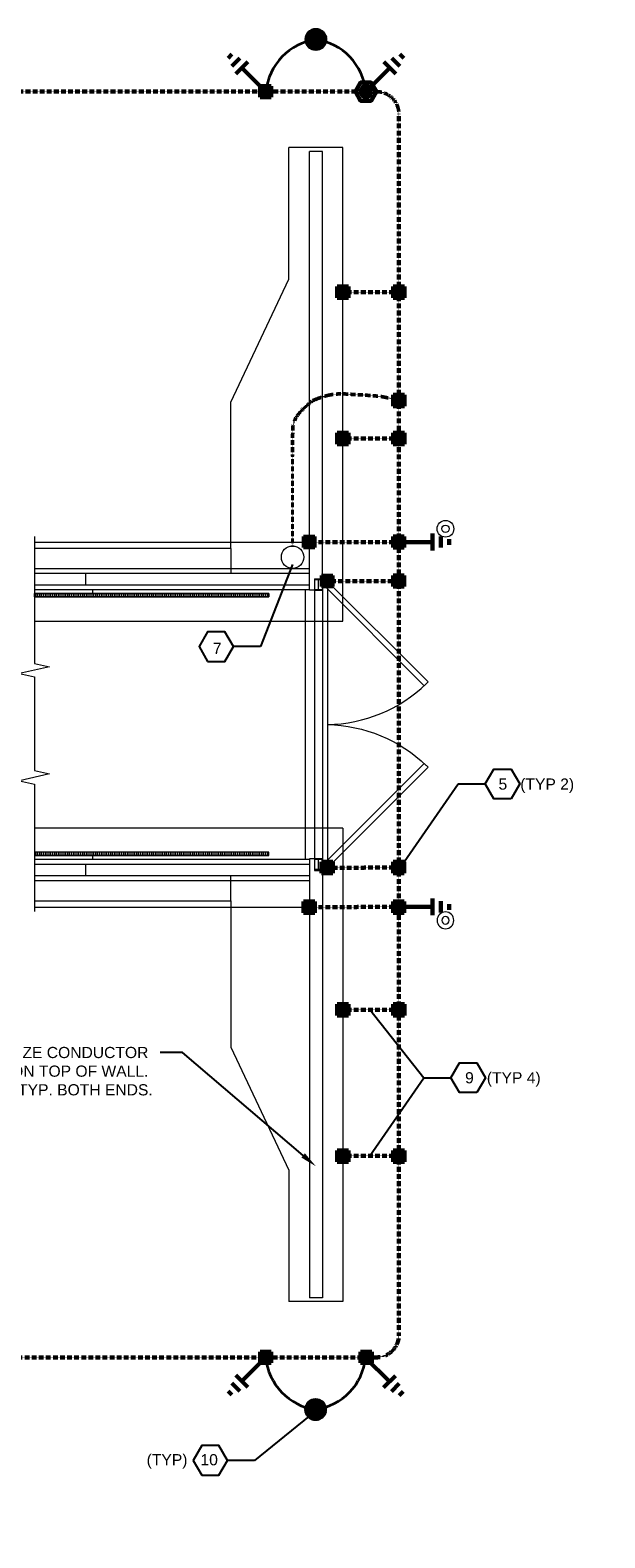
# Model space of a CAD drawing. Header units: inches. Extents: x 0 to 21849, y 0 to 20143.
# Tile 5 of 15: x 2660 to 3276, y 1108 to 2726. Entities that reach past the tile are written whole.
import ezdxf
from ezdxf import colors
from ezdxf.entities.mleader import LeaderData, LeaderLine
from ezdxf.math import Vec2, Vec3

# ---------------------------------------------------------------- set-up
doc = ezdxf.new("R2010")
doc.units = ezdxf.units.IN
doc.header["$MEASUREMENT"] = 0
doc.linetypes.add('DASHED2', pattern=[0.375, 0.25, -0.125])
for name, color, linetype, lineweight in [('E-ANNO-TEXT', 7, 'Continuous', 25), ('E-GES-COND', 92, 'DASHED2', 50), ('E-GND-LPS', 3, 'Continuous', 35), ('E-GRND-CIRC', 95, 'DASHED2', 60), ('E-STD-TEXT', 7, 'Continuous', 25), ('G-VENT-SYMB', 253, 'Continuous', 9), ('S-101 Foundation Plan [E-101-A Reference]$0$E-REFERENCE', 253, 'Continuous', 9)]:
    doc.layers.add(name, color=color, linetype=linetype, lineweight=lineweight)
doc.layers.add('G-PLAN-OTLN', color=6, linetype='Continuous', lineweight=35, true_color=0xff00ff)
doc.styles.get("Standard").update_dxf_attribs({"font": 'arial.ttf'})
doc.dimstyles.new('Annotative', dxfattribs={"dimscale": 0, "dimtxt": 0.18, "dimasz": 0.18, "dimexe": 0.18, "dimexo": 0.0625, "dimgap": 0.09, "dimtad": 0, "dimtih": 1, "dimtoh": 1, "dimdec": 4, "dimzin": 0, "dimdsep": 46, "dimtxsty": 'Standard', "dimcen": 0.09, "dimadec": 0, "dimazin": 0, "dimtfac": 1, "dimtdec": 4, "dimtofl": 0, "dimtmove": 0, "dimatfit": 3, "dimfxl": 1, "dimtolj": 1, "dimtzin": 0, "dimarcsym": 0})

# ---------------------------------------------------------------- blocks, each defined once
blk = doc.blocks.new('S-101 Foundation Plan [E-101-A Reference]')
at = {"layer": 'S-101 Foundation Plan [E-101-A Reference]$0$E-REFERENCE', "color": 9}
for p, q in [((740.2, 1166.1), (682.2, 1166.1)), ((682.2, 1025.1), (682.2, 1166.1)), ((740.2, 658.1), (740.2, 1166.1)), ((704.2, 691.2), (704.2, 1162.1)), ((718.2, 1162.1), (704.2, 1162.1)), ((718.2, 703.6), (718.2, 1162.1)), ((620.2, 893.1), (682.2, 1025.1)), ((620.2, 736.1), (620.2, 893.1)), ((409.5, 748.9), (409.5, 633.3)), ((409.5, 743), (704.2, 743)), ((620.2, 736.1), (409.5, 736.1)), ((620.2, 736.1), (620.2, 709.1)), ((409.5, 714.6), (704.2, 714.6)), ((704.2, 709.1), (409.5, 709.1)), ((409.5, 697.1), (704.2, 697.1)), ((464.7, 697.1), (464.7, 709.1)), ((701.2, 709.1), (590.5, 709.1)), ((709.7, 703.6), (709.7, 390.6)), ((709.7, 703.6), (723.7, 703.6)), ((717.9, 703.1), (709.9, 703.1)), ((709.9, 703.1), (709.9, 702.6)), ((709.9, 702.6), (713.5, 702.6)), ((713.5, 702.6), (713.5, 702.6)), ((713.8, 702.3), (713.8, 702.3)), ((713.8, 702.3), (713.8, 692)), ((714.1, 692), (714.1, 702.3)), ((714.1, 702.3), (714.1, 702.3)), ((714.4, 702.6), (714.4, 702.6)), ((714.4, 702.6), (717.9, 702.6)), ((716.7, 699.4), (720.9, 703.6)), ((827.3, 588.7), (716.7, 699.4)), ((717.9, 702.6), (717.9, 703.1)), ((718.2, 703.6), (718.2, 390.6)), ((720.9, 703.6), (831.6, 593)), ((723.7, 703.6), (723.7, 390.6)), ((704.2, 691.6), (409.5, 691.6)), ((660.7, 687.6), (409.5, 687.6)), ((660.7, 684.1), (409.5, 684.1)), ((471.7, 691.6), (471.7, 687.6)), ((660.7, 687.6), (660.7, 684.1)), ((699.7, 691.6), (699.7, 402.6)), ((718.2, 691.2), (704.2, 691.2)), ((713.5, 691.7), (709.9, 691.7)), ((709.9, 691.7), (709.9, 691.2)), ((709.9, 691.2), (717.9, 691.2)), ((713.5, 691.7), (713.5, 691.7)), ((713.8, 692), (713.8, 692)), ((714.1, 692), (714.1, 692)), ((717.9, 691.7), (714.4, 691.7)), ((714.4, 691.7), (714.4, 691.7)), ((717.9, 691.2), (717.9, 691.7)), ((409.5, 658.1), (740.2, 658.1)), ((409.5, 633.3), (409.5, 612.8)), ((425.5, 609.2), (393.5, 601.9)), ((393.5, 601.9), (409.5, 598.3)), ((409.5, 612.8), (425.5, 609.2)), ((409.5, 598.3), (409.5, 525.5)), ((831.6, 593), (827.3, 588.7)), ((709.7, 544.1), (709.7, 524.1)), ((409.5, 525.5), (409.5, 518.3)), ((409.5, 518.3), (409.5, 497.8)), ((827.3, 505.5), (716.7, 394.9)), ((831.6, 501.3), (827.3, 505.5)), ((425.5, 494.2), (393.5, 486.9)), ((393.5, 486.9), (409.5, 483.3)), ((409.5, 497.8), (425.5, 494.2)), ((720.9, 390.6), (831.6, 501.3)), ((409.5, 483.3), (409.5, 346.6)), ((740.2, 436.1), (409.5, 436.1)), ((740.2, 436.1), (740.2, -71.9)), ((660.7, 410.1), (409.5, 410.1)), ((660.7, 406.6), (409.5, 406.6)), ((471.7, 406.6), (471.7, 402.6)), ((660.7, 406.6), (660.7, 410.1)), ((409.5, 402.6), (704.2, 402.6)), ((704.2, 397.1), (409.5, 397.1)), ((464.7, 385.1), (464.7, 397.1)), ((704.2, 403.1), (704.2, -67.9)), ((718.2, 403.1), (704.2, 403.1)), ((709.7, 390.6), (723.7, 390.6)), ((717.9, 403.1), (709.9, 403.1)), ((709.9, 403.1), (709.9, 402.6)), ((709.9, 402.6), (713.5, 402.6)), ((713.5, 391.7), (709.9, 391.7)), ((709.9, 391.7), (709.9, 391.1)), ((709.9, 391.1), (717.9, 391.1)), ((713.5, 402.6), (713.5, 402.6)), ((713.5, 391.7), (713.5, 391.7)), ((713.8, 402.3), (713.8, 402.3)), ((713.8, 402.3), (713.8, 392)), ((713.8, 392), (713.8, 392)), ((714.1, 392), (714.1, 402.3)), ((714.1, 402.3), (714.1, 402.3)), ((714.1, 392), (714.1, 392)), ((714.4, 402.6), (714.4, 402.6)), ((714.4, 402.6), (717.9, 402.6)), ((717.9, 391.7), (714.4, 391.7)), ((714.4, 391.7), (714.4, 391.7)), ((716.7, 394.9), (720.9, 390.6)), ((717.9, 402.6), (717.9, 403.1)), ((717.9, 391.1), (717.9, 391.7)), ((718.2, 403.1), (718.2, -67.9)), ((409.5, 385.1), (704.2, 385.1)), ((704.2, 379.6), (409.5, 379.6)), ((620.2, 358.1), (620.2, 385.1)), ((409.5, 358.1), (620.2, 358.1)), ((620.2, 358.1), (620.2, 201.1)), ((409.5, 351.2), (704.2, 351.3)), ((620.2, 201.1), (682.2, 69.1)), ((682.2, 69.1), (682.2, -71.9)), ((740.2, -71.9), (682.2, -71.9)), ((718.2, -67.9), (704.2, -67.9))]:
    blk.add_line(p, q, dxfattribs=at)
at = {"layer": 'S-101 Foundation Plan [E-101-A Reference]$0$E-REFERENCE', "color": 9, "linetype": 'Continuous'}
for p, q in [((411.2, 684.1), (411.2, 687.6)), ((413.2, 684.1), (413.2, 687.6)), ((415.2, 684.1), (415.2, 687.6)), ((417.2, 684.1), (417.2, 687.6)), ((419.2, 684.1), (419.2, 687.6)), ((421.2, 684.1), (421.2, 687.6)), ((423.2, 684.1), (423.2, 687.6)), ((425.2, 684.1), (425.2, 687.6)), ((427.2, 684.1), (427.2, 687.6)), ((429.2, 684.1), (429.2, 687.6)), ((431.2, 684.1), (431.2, 687.6)), ((433.2, 684.1), (433.2, 687.6)), ((435.2, 684.1), (435.2, 687.6)), ((437.2, 684.1), (437.2, 687.6)), ((439.2, 684.1), (439.2, 687.6)), ((441.2, 684.1), (441.2, 687.6)), ((443.2, 684.1), (443.2, 687.6)), ((445.2, 684.1), (445.2, 687.6)), ((447.2, 684.1), (447.2, 687.6)), ((449.2, 684.1), (449.2, 687.6)), ((451.2, 684.1), (451.2, 687.6)), ((453.2, 684.1), (453.2, 687.6)), ((455.2, 684.1), (455.2, 687.6)), ((457.2, 684.1), (457.2, 687.6)), ((459.2, 684.1), (459.2, 687.6)), ((461.2, 684.1), (461.2, 687.6)), ((463.2, 684.1), (463.2, 687.6)), ((465.2, 684.1), (465.2, 687.6)), ((467.2, 684.1), (467.2, 687.6)), ((469.2, 684.1), (469.2, 687.6)), ((471.2, 684.1), (471.2, 687.6)), ((473.2, 684.1), (473.2, 687.6)), ((475.2, 684.1), (475.2, 687.6)), ((477.2, 684.1), (477.2, 687.6)), ((479.2, 684.1), (479.2, 687.6)), ((481.2, 684.1), (481.2, 687.6)), ((483.2, 684.1), (483.2, 687.6)), ((485.2, 684.1), (485.2, 687.6)), ((487.2, 684.1), (487.2, 687.6)), ((489.2, 684.1), (489.2, 687.6)), ((491.2, 684.1), (491.2, 687.6)), ((493.2, 684.1), (493.2, 687.6)), ((495.2, 684.1), (495.2, 687.6)), ((497.2, 684.1), (497.2, 687.6)), ((499.2, 684.1), (499.2, 687.6)), ((501.2, 684.1), (501.2, 687.6)), ((503.2, 684.1), (503.2, 687.6)), ((505.2, 684.1), (505.2, 687.6)), ((507.2, 684.1), (507.2, 687.6)), ((509.2, 684.1), (509.2, 687.6)), ((511.2, 684.1), (511.2, 687.6)), ((513.2, 684.1), (513.2, 687.6)), ((515.2, 684.1), (515.2, 687.6)), ((517.2, 684.1), (517.2, 687.6)), ((519.2, 684.1), (519.2, 687.6)), ((521.2, 684.1), (521.2, 687.6)), ((523.2, 684.1), (523.2, 687.6)), ((525.2, 684.1), (525.2, 687.6)), ((527.2, 684.1), (527.2, 687.6)), ((529.2, 684.1), (529.2, 687.6)), ((531.2, 684.1), (531.2, 687.6)), ((533.2, 684.1), (533.2, 687.6)), ((535.2, 684.1), (535.2, 687.6)), ((537.2, 684.1), (537.2, 687.6)), ((539.2, 684.1), (539.2, 687.6)), ((541.2, 684.1), (541.2, 687.6)), ((543.2, 684.1), (543.2, 687.6)), ((545.2, 684.1), (545.2, 687.6)), ((547.2, 684.1), (547.2, 687.6)), ((549.2, 684.1), (549.2, 687.6)), ((551.2, 684.1), (551.2, 687.6)), ((553.2, 684.1), (553.2, 687.6)), ((555.2, 684.1), (555.2, 687.6)), ((557.2, 684.1), (557.2, 687.6)), ((559.2, 684.1), (559.2, 687.6)), ((561.2, 684.1), (561.2, 687.6)), ((563.2, 684.1), (563.2, 687.6)), ((565.2, 684.1), (565.2, 687.6)), ((567.2, 684.1), (567.2, 687.6)), ((569.2, 684.1), (569.2, 687.6)), ((571.2, 684.1), (571.2, 687.6)), ((573.2, 684.1), (573.2, 687.6)), ((575.2, 684.1), (575.2, 687.6)), ((577.2, 684.1), (577.2, 687.6)), ((579.2, 684.1), (579.2, 687.6)), ((581.2, 684.1), (581.2, 687.6)), ((583.2, 684.1), (583.2, 687.6)), ((585.2, 684.1), (585.2, 687.6)), ((587.2, 684.1), (587.2, 687.6)), ((589.2, 684.1), (589.2, 687.6)), ((591.2, 684.1), (591.2, 687.6)), ((593.2, 684.1), (593.2, 687.6)), ((595.2, 684.1), (595.2, 687.6)), ((597.2, 684.1), (597.2, 687.6)), ((599.2, 684.1), (599.2, 687.6)), ((601.2, 684.1), (601.2, 687.6)), ((603.2, 684.1), (603.2, 687.6)), ((605.2, 684.1), (605.2, 687.6)), ((607.2, 684.1), (607.2, 687.6)), ((609.2, 684.1), (609.2, 687.6)), ((611.2, 684.1), (611.2, 687.6)), ((613.2, 684.1), (613.2, 687.6)), ((615.2, 684.1), (615.2, 687.6)), ((617.2, 684.1), (617.2, 687.6)), ((619.2, 684.1), (619.2, 687.6)), ((621.2, 684.1), (621.2, 687.6)), ((623.2, 684.1), (623.2, 687.6)), ((625.2, 684.1), (625.2, 687.6)), ((627.2, 684.1), (627.2, 687.6)), ((629.2, 684.1), (629.2, 687.6)), ((631.2, 684.1), (631.2, 687.6)), ((633.2, 684.1), (633.2, 687.6)), ((635.2, 684.1), (635.2, 687.6)), ((637.2, 684.1), (637.2, 687.6)), ((639.2, 684.1), (639.2, 687.6)), ((641.2, 684.1), (641.2, 687.6)), ((643.2, 684.1), (643.2, 687.6)), ((645.2, 684.1), (645.2, 687.6)), ((647.2, 684.1), (647.2, 687.6)), ((649.2, 684.1), (649.2, 687.6)), ((651.2, 684.1), (651.2, 687.6)), ((653.2, 684.1), (653.2, 687.6)), ((655.2, 684.1), (655.2, 687.6)), ((657.2, 684.1), (657.2, 687.6)), ((659.2, 684.1), (659.2, 687.6)), ((411.2, 406.6), (411.2, 410.1)), ((413.2, 406.6), (413.2, 410.1)), ((415.2, 406.6), (415.2, 410.1)), ((417.2, 406.6), (417.2, 410.1)), ((419.2, 406.6), (419.2, 410.1)), ((421.2, 406.6), (421.2, 410.1)), ((423.2, 406.6), (423.2, 410.1)), ((425.2, 406.6), (425.2, 410.1)), ((427.2, 406.6), (427.2, 410.1)), ((429.2, 406.6), (429.2, 410.1)), ((431.2, 406.6), (431.2, 410.1)), ((433.2, 406.6), (433.2, 410.1)), ((435.2, 406.6), (435.2, 410.1)), ((437.2, 406.6), (437.2, 410.1)), ((439.2, 406.6), (439.2, 410.1)), ((441.2, 406.6), (441.2, 410.1)), ((443.2, 406.6), (443.2, 410.1)), ((445.2, 406.6), (445.2, 410.1)), ((447.2, 406.6), (447.2, 410.1)), ((449.2, 406.6), (449.2, 410.1)), ((451.2, 406.6), (451.2, 410.1)), ((453.2, 406.6), (453.2, 410.1)), ((455.2, 406.6), (455.2, 410.1)), ((457.2, 406.6), (457.2, 410.1)), ((459.2, 406.6), (459.2, 410.1)), ((461.2, 406.6), (461.2, 410.1)), ((463.2, 406.6), (463.2, 410.1)), ((465.2, 406.6), (465.2, 410.1)), ((467.2, 406.6), (467.2, 410.1)), ((469.2, 406.6), (469.2, 410.1)), ((471.2, 406.6), (471.2, 410.1)), ((473.2, 406.6), (473.2, 410.1)), ((475.2, 406.6), (475.2, 410.1)), ((477.2, 406.6), (477.2, 410.1)), ((479.2, 406.6), (479.2, 410.1)), ((481.2, 406.6), (481.2, 410.1)), ((483.2, 406.6), (483.2, 410.1)), ((485.2, 406.6), (485.2, 410.1)), ((487.2, 406.6), (487.2, 410.1)), ((489.2, 406.6), (489.2, 410.1)), ((491.2, 406.6), (491.2, 410.1)), ((493.2, 406.6), (493.2, 410.1)), ((495.2, 406.6), (495.2, 410.1)), ((497.2, 406.6), (497.2, 410.1)), ((499.2, 406.6), (499.2, 410.1)), ((501.2, 406.6), (501.2, 410.1)), ((503.2, 406.6), (503.2, 410.1)), ((505.2, 406.6), (505.2, 410.1)), ((507.2, 406.6), (507.2, 410.1)), ((509.2, 406.6), (509.2, 410.1)), ((511.2, 406.6), (511.2, 410.1)), ((513.2, 406.6), (513.2, 410.1)), ((515.2, 406.6), (515.2, 410.1)), ((517.2, 406.6), (517.2, 410.1)), ((519.2, 406.6), (519.2, 410.1)), ((521.2, 406.6), (521.2, 410.1)), ((523.2, 406.6), (523.2, 410.1)), ((525.2, 406.6), (525.2, 410.1)), ((527.2, 406.6), (527.2, 410.1)), ((529.2, 406.6), (529.2, 410.1)), ((531.2, 406.6), (531.2, 410.1)), ((533.2, 406.6), (533.2, 410.1)), ((535.2, 406.6), (535.2, 410.1)), ((537.2, 406.6), (537.2, 410.1)), ((539.2, 406.6), (539.2, 410.1)), ((541.2, 406.6), (541.2, 410.1)), ((543.2, 406.6), (543.2, 410.1)), ((545.2, 406.6), (545.2, 410.1)), ((547.2, 406.6), (547.2, 410.1)), ((549.2, 406.6), (549.2, 410.1)), ((551.2, 406.6), (551.2, 410.1)), ((553.2, 406.6), (553.2, 410.1)), ((555.2, 406.6), (555.2, 410.1)), ((557.2, 406.6), (557.2, 410.1)), ((559.2, 406.6), (559.2, 410.1)), ((561.2, 406.6), (561.2, 410.1)), ((563.2, 406.6), (563.2, 410.1)), ((565.2, 406.6), (565.2, 410.1)), ((567.2, 406.6), (567.2, 410.1)), ((569.2, 406.6), (569.2, 410.1)), ((571.2, 406.6), (571.2, 410.1)), ((573.2, 406.6), (573.2, 410.1)), ((575.2, 406.6), (575.2, 410.1)), ((577.2, 406.6), (577.2, 410.1)), ((579.2, 406.6), (579.2, 410.1)), ((581.2, 406.6), (581.2, 410.1)), ((583.2, 406.6), (583.2, 410.1)), ((585.2, 406.6), (585.2, 410.1)), ((587.2, 406.6), (587.2, 410.1)), ((589.2, 406.6), (589.2, 410.1)), ((591.2, 406.6), (591.2, 410.1)), ((593.2, 406.6), (593.2, 410.1)), ((595.2, 406.6), (595.2, 410.1)), ((597.2, 406.6), (597.2, 410.1)), ((599.2, 406.6), (599.2, 410.1)), ((601.2, 406.6), (601.2, 410.1)), ((603.2, 406.6), (603.2, 410.1)), ((605.2, 406.6), (605.2, 410.1)), ((607.2, 406.6), (607.2, 410.1)), ((609.2, 406.6), (609.2, 410.1)), ((611.2, 406.6), (611.2, 410.1)), ((613.2, 406.6), (613.2, 410.1)), ((615.2, 406.6), (615.2, 410.1)), ((617.2, 406.6), (617.2, 410.1)), ((619.2, 406.6), (619.2, 410.1)), ((621.2, 406.6), (621.2, 410.1)), ((623.2, 406.6), (623.2, 410.1)), ((625.2, 406.6), (625.2, 410.1)), ((627.2, 406.6), (627.2, 410.1)), ((629.2, 406.6), (629.2, 410.1)), ((631.2, 406.6), (631.2, 410.1)), ((633.2, 406.6), (633.2, 410.1)), ((635.2, 406.6), (635.2, 410.1)), ((637.2, 406.6), (637.2, 410.1)), ((639.2, 406.6), (639.2, 410.1)), ((641.2, 406.6), (641.2, 410.1)), ((643.2, 406.6), (643.2, 410.1)), ((645.2, 406.6), (645.2, 410.1)), ((647.2, 406.6), (647.2, 410.1)), ((649.2, 406.6), (649.2, 410.1)), ((651.2, 406.6), (651.2, 410.1)), ((653.2, 406.6), (653.2, 410.1)), ((655.2, 406.6), (655.2, 410.1)), ((657.2, 406.6), (657.2, 410.1)), ((659.2, 406.6), (659.2, 410.1))]:
    blk.add_line(p, q, dxfattribs=at)
at = {"layer": 'S-101 Foundation Plan [E-101-A Reference]$0$E-REFERENCE', "color": 9}
for radius in [9, 4]:
    blk.add_circle((850.1, 757.2, -7), radius, dxfattribs=at)
at = {"layer": 'S-101 Foundation Plan [E-101-A Reference]$0$E-REFERENCE', "color": 9, "extrusion": (0, 0, -1)}
for radius in [9, 4]:
    blk.add_circle((-850.1, 337.1, 7), radius, dxfattribs=at)
at = {"layer": 'S-101 Foundation Plan [E-101-A Reference]$0$E-REFERENCE', "color": 9}
for centre, radius, start, end in [((713.5, 702.3), 0.3, 0, 89.9941), ((714.4, 702.3), 0.3, 90.0059, 180), ((713.5, 692), 0.3, 269.9941, 0), ((714.4, 692), 0.3, 180, 270.0059), ((720.9, 703.6), 156.5, 271.0049, 313.9951), ((713.5, 402.3), 0.3, 0, 89.9941), ((713.5, 392), 0.3, 269.9941, 0), ((714.4, 402.3), 0.3, 90.0059, 180), ((714.4, 392), 0.3, 180, 270.0059)]:
    blk.add_arc(centre, radius, start, end, dxfattribs=at)
at = {"layer": 'S-101 Foundation Plan [E-101-A Reference]$0$E-REFERENCE', "color": 9, "extrusion": (0, 0, -1)}
blk.add_arc((-720.9, 390.6), 156.5, 91.0049, 133.9951, dxfattribs=at)
at = {"layer": 'S-101 Foundation Plan [E-101-A Reference]$0$E-REFERENCE', "color": 9}
for points in [[(409.5, 687.6), (660.7, 687.6), (660.7, 684.1), (409.5, 684.1)], [(409.5, 684.1), (660.7, 684.1), (660.7, 687.6), (409.5, 687.6)], [(409.5, 406.6), (660.7, 406.6), (660.7, 410.1), (409.5, 410.1)]]:
    blk.add_3dface(points, dxfattribs=at)

msp = doc.modelspace()

# ---------------------------------------------------------------- hatches: boundary and pattern name
at = {"layer": 'E-GES-COND', "linetype": 'Continuous'}
h = msp.add_hatch(color=0, dxfattribs=at)
h.dxf.hatch_style = 1
h.paths.add_polyline_path([(2952.9, 2182.8), (2952.9, 2170.8), (2964.9, 2170.8), (2964.9, 2182.8)])
h = msp.add_hatch(color=0, dxfattribs=at)
h.dxf.hatch_style = 1
h.paths.add_polyline_path([(2984.4, 2128.9), (2984.4, 2140.9), (2972.4, 2140.9), (2972.4, 2128.9)])
at = {"layer": 'E-GND-LPS', "transparency": 33554559}
h = msp.add_hatch(color=0, dxfattribs=at)
h.dxf.hatch_style = 1
h.paths.add_polyline_path([(2976.2, 2716, 1), (2956.2, 2716, 1)])
h = msp.add_hatch(color=0, dxfattribs=at)
h.dxf.hatch_style = 1
h.paths.add_polyline_path([(2955.9, 1246, 1), (2975.9, 1246, 1)])
at = {"layer": 'E-GRND-CIRC', "linetype": 'Continuous'}
h = msp.add_hatch(color=0, dxfattribs=at)
h.dxf.hatch_style = 1
h.paths.add_polyline_path([(2906.3, 2666), (2918.3, 2666), (2918.3, 2654), (2906.3, 2654)])
at = {"layer": 'E-GRND-CIRC'}
h = msp.add_hatch(color=0, dxfattribs=at)
h.dxf.hatch_style = 1
h.paths.add_polyline_path([(3016.8, 2665.2), (3013.8, 2660), (3016.8, 2654.8), (3022.8, 2654.8), (3025.8, 2660), (3022.8, 2665.2)])
at = {"layer": 'E-GRND-CIRC', "linetype": 'Continuous'}
h = msp.add_hatch(color=0, dxfattribs=at)
h.dxf.hatch_style = 1
h.paths.add_polyline_path([(3001.2, 2438.8), (3001.2, 2450.8), (2989.2, 2450.8), (2989.2, 2438.8)])
h = msp.add_hatch(color=0, dxfattribs=at)
h.dxf.hatch_style = 1
h.paths.add_polyline_path([(3061.2, 2438.8), (3061.2, 2450.8), (3049.2, 2450.8), (3049.2, 2438.8)])
h = msp.add_hatch(color=0, dxfattribs=at)
h.dxf.hatch_style = 1
h.paths.add_polyline_path([(3061.2, 2322.6), (3061.2, 2334.6), (3049.2, 2334.6), (3049.2, 2322.6)])
h = msp.add_hatch(color=0, dxfattribs=at)
h.dxf.hatch_style = 1
h.paths.add_polyline_path([(3001.2, 2281.9), (3001.2, 2293.9), (2989.2, 2293.9), (2989.2, 2281.9)])
h = msp.add_hatch(color=0, dxfattribs=at)
h.dxf.hatch_style = 1
h.paths.add_polyline_path([(3061.2, 2281.9), (3061.2, 2293.9), (3049.2, 2293.9), (3049.2, 2281.9)])
h = msp.add_hatch(color=0, dxfattribs=at)
h.dxf.hatch_style = 1
h.paths.add_polyline_path([(3048.9, 2182.8), (3048.9, 2170.8), (3060.9, 2170.8), (3060.9, 2182.8)])
h = msp.add_hatch(color=0, dxfattribs=at)
h.dxf.hatch_style = 1
h.paths.add_polyline_path([(3060.9, 2128.9), (3060.9, 2140.9), (3048.9, 2140.9), (3048.9, 2128.9)])
h = msp.add_hatch(color=0, dxfattribs=at)
h.dxf.hatch_style = 1
h.paths.add_polyline_path([(2984.4, 1821.5), (2984.4, 1833.5), (2972.4, 1833.5), (2972.4, 1821.5)])
h = msp.add_hatch(color=0, dxfattribs=at)
h.dxf.hatch_style = 1
h.paths.add_polyline_path([(3060.9, 1821.5), (3060.9, 1833.5), (3048.9, 1833.5), (3048.9, 1821.5)])
h = msp.add_hatch(color=0, dxfattribs=at)
h.dxf.hatch_style = 1
h.paths.add_polyline_path([(2952.9, 1791.1), (2952.9, 1779.1), (2964.9, 1779.1), (2964.9, 1791.1)])
h = msp.add_hatch(color=0, dxfattribs=at)
h.dxf.hatch_style = 1
h.paths.add_polyline_path([(3048.9, 1791.1), (3048.9, 1779.1), (3060.9, 1779.1), (3060.9, 1791.1)])
h = msp.add_hatch(color=0, dxfattribs=at)
h.dxf.hatch_style = 1
h.paths.add_polyline_path([(3001.2, 1668.8), (3001.2, 1680.8), (2989.2, 1680.8), (2989.2, 1668.8)])
h = msp.add_hatch(color=0, dxfattribs=at)
h.dxf.hatch_style = 1
h.paths.add_polyline_path([(3061.2, 1668.8), (3061.2, 1680.8), (3049.2, 1680.8), (3049.2, 1668.8)])
h = msp.add_hatch(color=0, dxfattribs=at)
h.dxf.hatch_style = 1
h.paths.add_polyline_path([(3001.2, 1511.9), (3001.2, 1523.9), (2989.2, 1523.9), (2989.2, 1511.9)])
h = msp.add_hatch(color=0, dxfattribs=at)
h.dxf.hatch_style = 1
h.paths.add_polyline_path([(3061.2, 1511.9), (3061.2, 1523.9), (3049.2, 1523.9), (3049.2, 1511.9)])
h = msp.add_hatch(color=0, dxfattribs=at)
h.dxf.hatch_style = 1
h.paths.add_polyline_path([(2906.3, 1308), (2918.3, 1308), (2918.3, 1296), (2906.3, 1296)])
h = msp.add_hatch(color=0, dxfattribs=at)
h.dxf.hatch_style = 1
h.paths.add_polyline_path([(3014.1, 1308), (3026.1, 1308), (3026.1, 1296), (3014.1, 1296)])

# ---------------------------------------------------------------- linework, layer by layer
at = {"layer": 'E-ANNO-TEXT', "color": 0}
for points in [[(2850.1, 2048.6), (2868.6, 2048.6), (2877.8, 2064.6), (2868.6, 2080.6), (2850.1, 2080.6), (2840.9, 2064.6)], [(3175.4, 1901.2), (3157, 1901.2), (3147.7, 1917.2), (3157, 1933.2), (3175.4, 1933.2), (3184.7, 1917.2)], [(3138.6, 1586.1), (3120.2, 1586.1), (3110.9, 1602.1), (3120.2, 1618.1), (3138.6, 1618.1), (3147.9, 1602.1)], [(2843.8, 1175.5), (2862.2, 1175.5), (2871.5, 1191.4), (2862.2, 1207.4), (2843.8, 1207.4), (2834.5, 1191.4)]]:
    msp.add_lwpolyline(points, close=True, dxfattribs=at)
at = {"layer": 'E-GES-COND', "color": 0, "lineweight": 40}
msp.add_line((2941.2, 2172.5), (2941.2, 2269), dxfattribs=at)
at = {"layer": 'E-GES-COND', "color": 0, "linetype": 'Continuous'}
for p, q in [((2952.9, 2170.8), (2952.9, 2182.8)), ((2952.9, 2182.8), (2964.9, 2182.8)), ((2964.9, 2170.8), (2952.9, 2170.8)), ((2964.9, 2182.8), (2964.9, 2170.8)), ((2972.4, 2140.9), (2984.4, 2140.9)), ((2972.4, 2128.9), (2972.4, 2140.9)), ((2972.4, 2140.9), (2984.4, 2128.9)), ((2984.4, 2140.9), (2984.4, 2128.9)), ((2984.4, 2128.9), (2972.4, 2128.9))]:
    msp.add_line(p, q, dxfattribs=at)
at = {"layer": 'E-GES-COND', "color": 0}
msp.add_arc((3031.2, 2636), 24, 0, 90, dxfattribs=at)
msp.add_open_spline([(2941.2, 2269), (2941.2, 2297.2), (2941.7, 2302.7), (2942.7, 2305.8), (2945, 2310.5), (2947.4, 2313.8), (2950.4, 2317.6), (2954.2, 2321.1), (2956.6, 2323.1), (2962.3, 2328.3), (2962.3, 2328.3), (2969.2, 2331.2), (2973, 2332.4), (2979.8, 2334.6), (2991.3, 2336), (3000.1, 2335.5), (3009.1, 2334.9), (3019.3, 2334.5), (3025.8, 2333.7), (3033.5, 2333.4), (3040.9, 2332), (3048.6, 2330.3), (3053.6, 2329.3), (3055.2, 2328.6)], degree=3, dxfattribs=at)
at = {"layer": 'E-GND-LPS', "color": 0}
for p, q in [((2966.2, 2719), (2966.2, 2713)), ((2969.2, 2716), (2963.2, 2716)), ((2968.9, 1246), (2962.9, 1246)), ((2965.9, 1243), (2965.9, 1249))]:
    msp.add_line(p, q, dxfattribs=at)
for centre, radius in [((2966.2, 2716), 10), ((2966.2, 2716), 3), ((2965.9, 1246), 10), ((2965.9, 1246), 3)]:
    msp.add_circle(centre, radius, dxfattribs=at)
at = {"layer": 'E-GND-LPS', "color": 0, "linetype": 'Continuous', "lineweight": 60}
for centre in [(2966.2, 2716), (2965.9, 1246)]:
    msp.add_circle(centre, 10, dxfattribs=at)
at = {"layer": 'E-GND-LPS', "color": 0}
for centre, radius, start, end in [((2975.2, 2653.7), 62.9, 98.216, 174.2785), ((2957.5, 2653.9), 62.6, 5.5162, 82.0052), ((2974.9, 1308.2), 62.9, 185.7215, 261.784), ((2957.2, 1308), 62.6, 277.9948, 354.4838)]:
    msp.add_arc(centre, radius, start, end, dxfattribs=at)
at = {"layer": 'E-GRND-CIRC', "color": 0, "linetype": 'Continuous'}
for p, q in [((2876.2, 2700.3), (2872, 2696)), ((2884.7, 2696), (2876.2, 2687.5)), ((2893.2, 2691.8), (2880.5, 2679.1)), ((2912.3, 2660), (2886.8, 2685.4)), ((3020.1, 2660), (3045.5, 2685.4)), ((3051.9, 2679.1), (3039.2, 2691.8)), ((3056.1, 2687.5), (3047.7, 2696)), ((3060.4, 2696), (3056.1, 2700.3)), ((2918.3, 2666), (2906.3, 2666)), ((2906.3, 2666), (2906.3, 2654)), ((2906.3, 2654), (2918.3, 2654)), ((2918.3, 2654), (2918.3, 2666)), ((2989.2, 2450.8), (3001.2, 2450.8)), ((2989.2, 2438.8), (2989.2, 2450.8)), ((3001.2, 2450.8), (3001.2, 2438.8)), ((3049.2, 2450.8), (3061.2, 2450.8)), ((3049.2, 2438.8), (3049.2, 2450.8)), ((3061.2, 2450.8), (3061.2, 2438.8)), ((3001.2, 2438.8), (2989.2, 2438.8)), ((3061.2, 2438.8), (3049.2, 2438.8)), ((3049.2, 2334.6), (3061.2, 2334.6)), ((3049.2, 2322.6), (3049.2, 2334.6)), ((3061.2, 2334.6), (3061.2, 2322.6)), ((3061.2, 2322.6), (3049.2, 2322.6)), ((2989.2, 2293.9), (3001.2, 2293.9)), ((2989.2, 2281.9), (2989.2, 2293.9)), ((3001.2, 2281.9), (2989.2, 2281.9)), ((3001.2, 2293.9), (3001.2, 2281.9)), ((3049.2, 2293.9), (3061.2, 2293.9)), ((3049.2, 2281.9), (3049.2, 2293.9)), ((3061.2, 2281.9), (3049.2, 2281.9)), ((3061.2, 2293.9), (3061.2, 2281.9)), ((3091.2, 2185.8), (3091.2, 2167.8)), ((3048.9, 2170.8), (3048.9, 2182.8)), ((3048.9, 2182.8), (3060.9, 2182.8)), ((3060.9, 2170.8), (3048.9, 2170.8)), ((3055.2, 2176.8), (3091.2, 2176.8)), ((3060.9, 2182.8), (3060.9, 2170.8)), ((3100.2, 2182.8), (3100.2, 2170.8)), ((3109.2, 2179.8), (3109.2, 2173.8)), ((3048.9, 2140.9), (3060.9, 2140.9)), ((3048.9, 2128.9), (3048.9, 2140.9)), ((3048.9, 2140.9), (3060.9, 2128.9)), ((3060.9, 2140.9), (3060.9, 2128.9)), ((3060.9, 2128.9), (3048.9, 2128.9)), ((2972.4, 1833.5), (2984.4, 1833.5)), ((2972.4, 1821.5), (2972.4, 1833.5)), ((2972.4, 1833.5), (2984.4, 1821.5)), ((2984.4, 1833.5), (2984.4, 1821.5)), ((3048.9, 1833.5), (3060.9, 1833.5)), ((3048.9, 1821.5), (3048.9, 1833.5)), ((3048.9, 1833.5), (3060.9, 1821.5)), ((3060.9, 1833.5), (3060.9, 1821.5)), ((2984.4, 1821.5), (2972.4, 1821.5)), ((3060.9, 1821.5), (3048.9, 1821.5)), ((2952.9, 1779.1), (2952.9, 1791.1)), ((2952.9, 1791.1), (2964.9, 1791.1)), ((2964.9, 1791.1), (2964.9, 1779.1)), ((3048.9, 1779.1), (3048.9, 1791.1)), ((3048.9, 1791.1), (3060.9, 1791.1)), ((3055.2, 1785.3), (3091.2, 1785.3)), ((3060.9, 1791.1), (3060.9, 1779.1)), ((3091.2, 1794.3), (3091.2, 1776.3)), ((3100.2, 1791.3), (3100.2, 1779.3)), ((3109.2, 1788.3), (3109.2, 1782.3)), ((2964.9, 1779.1), (2952.9, 1779.1)), ((3060.9, 1779.1), (3048.9, 1779.1)), ((2989.2, 1680.8), (3001.2, 1680.8)), ((2989.2, 1668.8), (2989.2, 1680.8)), ((3001.2, 1668.8), (2989.2, 1668.8)), ((3001.2, 1680.8), (3001.2, 1668.8)), ((3049.2, 1680.8), (3061.2, 1680.8)), ((3049.2, 1668.8), (3049.2, 1680.8)), ((3061.2, 1668.8), (3049.2, 1668.8)), ((3061.2, 1680.8), (3061.2, 1668.8)), ((2989.2, 1523.9), (3001.2, 1523.9)), ((2989.2, 1511.9), (2989.2, 1523.9)), ((3001.2, 1523.9), (3001.2, 1511.9)), ((3049.2, 1523.9), (3061.2, 1523.9)), ((3049.2, 1511.9), (3049.2, 1523.9)), ((3061.2, 1523.9), (3061.2, 1511.9)), ((3001.2, 1511.9), (2989.2, 1511.9)), ((3061.2, 1511.9), (3049.2, 1511.9)), ((2912.3, 1302), (2886.8, 1276.5)), ((2918.3, 1308), (2906.3, 1308)), ((2906.3, 1308), (2906.3, 1296)), ((2906.3, 1296), (2918.3, 1296)), ((2918.3, 1296), (2918.3, 1308)), ((3026.1, 1308), (3014.1, 1308)), ((3014.1, 1308), (3014.1, 1296)), ((3014.1, 1308), (3026.1, 1296)), ((3014.1, 1296), (3026.1, 1296)), ((3019.5, 1301.4), (3045, 1276)), ((3026.1, 1296), (3026.1, 1308)), ((2880.5, 1282.9), (2893.2, 1270.1)), ((3038.6, 1269.6), (3051.4, 1282.3)), ((2872, 1265.9), (2876.2, 1261.7)), ((2876.2, 1274.4), (2884.7, 1265.9)), ((3047.1, 1265.4), (3055.6, 1273.9)), ((3055.6, 1261.1), (3059.9, 1265.4))]:
    msp.add_line(p, q, dxfattribs=at)
at = {"layer": 'E-GRND-CIRC', "color": 0}
for p, q in [((3031.2, 2660), (1787.5, 2660)), ((3055.2, 2636), (3055.2, 1326)), ((2995.2, 2444.9), (3055.2, 2444.9)), ((3049.2, 2334.6), (3061.2, 2322.6)), ((2995.2, 2288), (3055.2, 2288)), ((3049.2, 2293.9), (3061.2, 2281.9)), ((2959.2, 2176.8), (3055.2, 2176.8)), ((2978.4, 2134.9), (3055.2, 2134.9)), ((2978.7, 1827.2), (3054.8, 1827.6)), ((2959.2, 1785.1), (3055.2, 1785.3)), ((2995.2, 1675), (3055.2, 1675)), ((2995.2, 1518.1), (3055.2, 1518.1)), ((1787.5, 1302), (3031.2, 1302))]:
    msp.add_line(p, q, dxfattribs=at)
at = {"layer": 'E-GRND-CIRC', "color": 0, "linetype": 'Continuous'}
for points in [[(3031.1, 2660), (3025.4, 2669.7), (3014.2, 2669.7), (3008.6, 2660), (3014.2, 2650.2), (3025.4, 2650.2)], [(3025.8, 2660), (3022.8, 2665.2), (3016.8, 2665.2), (3013.8, 2660), (3016.8, 2654.8), (3022.8, 2654.8)]]:
    msp.add_lwpolyline(points, close=True, dxfattribs=at)
at = {"layer": 'E-GRND-CIRC', "color": 0}
msp.add_arc((3031.2, 1326), 24, 270, 0, dxfattribs=at)
at = {"layer": 'G-VENT-SYMB', "color": 0, "linetype": 'Continuous'}
msp.add_circle((2941.2, 2160.5), 12, dxfattribs=at)
msp.add_circle((2941.2, 2160.5), 12, dxfattribs=at)

# ---------------------------------------------------------------- block references
at = {"layer": 'G-PLAN-OTLN', "color": 0}
msp.add_blockref('S-101 Foundation Plan [E-101-A Reference]', (2255, 1433.8), dxfattribs=at)

# ---------------------------------------------------------------- leaders
at = {"layer": 'E-ANNO-TEXT', "color": 0}
for points in [[(2941.2, 2152.5), (2906.7, 2064.6), (2877.8, 2064.6)], [(2941.2, 2152.5), (2906.7, 2064.6), (2877.8, 2064.6)], [(2941.2, 2152.5), (2906.7, 2064.6), (2877.8, 2064.6)], [(3060.9, 1833.5), (3118.8, 1917.2), (3147.7, 1917.2)], [(3060.9, 1833.5), (3118.8, 1917.2), (3147.7, 1917.2)], [(3060.9, 1833.5), (3118.8, 1917.2), (3147.7, 1917.2)], [(2959.1, 1238.8), (2900.4, 1191.4), (2871.5, 1191.4)]]:
    msp.add_leader(points, dimstyle='Annotative', override={"dimscale": 0, "dimasz": 0.14, "dimgap": 0.09, "dimtad": 0}, dxfattribs=at)
ml = msp.add_multileader_mtext('Standard', dxfattribs=at)
ml.set_content('7')
ml.set_leader_properties()
ml.build(insert=Vec2(0, 0))
ml.multileader.update_dxf_attribs({"leader_type": 0, "text_right_attachment_type": 3, "dogleg_length": 24, "arrow_head_size": 18})
ctx = ml.context
ctx.base_point, ctx.char_height, ctx.arrow_head_size, ctx.landing_gap_size, ctx.plane_origin = Vec3(2847.8, 2062.8), 12, 18, 8, Vec3(2676.8, 2033.6)
ctx.right_attachment = 3
notes = []
notes.append((ctx, [(1, (1, 1, 0), (2895.6, 2062.8), (-1, 0), 24, [(1, [(2964.7, 2137.9), (2964.7, 1981)], 0, [])])]))
ctx.mtext.insert, ctx.mtext.width, ctx.mtext.defined_height, ctx.mtext.flow_direction = Vec3(2855.8, 2068.8), 113.951, 12, 5
ml = msp.add_multileader_mtext('Standard', dxfattribs=at)
ml.set_content('5   (TYP 2)')
ml.set_leader_properties()
ml.build(insert=Vec2(0, 0))
ml.multileader.update_dxf_attribs({"leader_type": 0, "text_right_attachment_type": 3, "dogleg_length": 24, "arrow_head_size": 18})
ctx = ml.context
ctx.base_point, ctx.char_height, ctx.arrow_head_size, ctx.landing_gap_size, ctx.plane_origin = Vec3(3154, 1915.4), 12, 18, 8, Vec3(3348.8, 1886.1)
ctx.right_attachment = 3
notes.append((ctx, [(1, (1, 1, 0), (3130, 1915.4), (1, 0), 24, [(1, [(3060.9, 1990.4), (3060.9, 1833.5)], 0, [])])]))
ctx.mtext.insert, ctx.mtext.width, ctx.mtext.defined_height, ctx.mtext.flow_direction = Vec3(3162, 1923.1), 113.951, 12, 5
ml = msp.add_multileader_mtext('Standard', dxfattribs=at)
ml.set_content(' 9   (TYP 4)')
ml.set_leader_properties()
ml.build(insert=Vec2(0, 0))
ml.multileader.update_dxf_attribs({"leader_type": 0, "text_right_attachment_type": 3, "dogleg_length": 24, "arrow_head_size": 18})
ctx = ml.context
ctx.base_point, ctx.char_height, ctx.arrow_head_size, ctx.landing_gap_size, ctx.plane_origin = Vec3(3113.5, 1600.3), 12, 18, 8, Vec3(3308.3, 1571)
ctx.right_attachment = 3
notes.append((ctx, [(1, (1, 1, 0), (3089.5, 1600.3), (1, 0), 24, [(1, [(3020.4, 1675.3), (3020.4, 1518.4)], 0, [])])]))
ctx.mtext.insert, ctx.mtext.width, ctx.mtext.defined_height, ctx.mtext.flow_direction = Vec3(3121.5, 1608), 113.951, 12, 5
ml = msp.add_multileader_mtext('Standard', dxfattribs=at)
ml.set_content('MAIN-SIZE CONDUCTOR  EXPOSED ON TOP OF WALL.  TYP. BOTH ENDS.')
ml.set_leader_properties()
ml.build(insert=Vec2(0, 0))
ml.multileader.update_dxf_attribs({"dogleg_length": 24, "arrow_head_size": 18})
ctx = ml.context
ctx.base_point, ctx.char_height, ctx.arrow_head_size, ctx.landing_gap_size, ctx.plane_origin = Vec3(2553.2, 1629), 12, 18, 8, Vec3(2404, 1508)
ctx.text_align_type = 2
notes.append((ctx, [(1, (1, 1, 0), (2823.3, 1629), (-1, 0), 24, [(0, [(2966.2, 1507)], 0, [])])]))
ctx.mtext.insert, ctx.mtext.width, ctx.mtext.alignment, ctx.mtext.flow_direction = Vec3(2791.3, 1635.1), 243.191, 3, 5
ml = msp.add_multileader_mtext('Standard', dxfattribs=at)
ml.set_content(' (TYP)   10')
ml.set_leader_properties()
ml.build(insert=Vec2(0, 0))
ml.multileader.update_dxf_attribs({"leader_type": 0, "text_right_attachment_type": 3, "dogleg_length": 24, "arrow_head_size": 18})
ctx = ml.context
ctx.base_point, ctx.char_height, ctx.arrow_head_size, ctx.landing_gap_size, ctx.plane_origin = Vec3(2772.1, 1190.4), 12, 18, 8, Vec3(2673.6, 1161)
ctx.right_attachment = 3
notes.append((ctx, [(1, (1, 1, 0), (2892.4, 1190.2), (-1, 0), 24, [(1, [(2961.5, 1265.3), (2961.5, 1108.4)], 0, [])])]))
ctx.mtext.insert, ctx.mtext.width, ctx.mtext.defined_height, ctx.mtext.flow_direction = Vec3(2780.1, 1198.2), 113.951, 12, 5
at = {"layer": 'E-STD-TEXT', "color": 0}
for points in [[(3024.1, 1675.3), (3082, 1602.1), (3110.9, 1602.1)], [(3024.1, 1518.4), (3082, 1602.1), (3110.9, 1602.1)], [(3024.1, 1518.4), (3082, 1602.1), (3110.9, 1602.1)], [(3024.1, 1518.4), (3082, 1602.1), (3110.9, 1602.1)]]:
    msp.add_leader(points, dimstyle='Annotative', override={"dimscale": 0, "dimasz": 0.14, "dimgap": 0.09, "dimtad": 0}, dxfattribs=at)
for ctx, leaders in notes:
    for number, flags, end, landing, length, lines in leaders:
        leader = LeaderData()
        leader.index, (leader.has_last_leader_line, leader.has_dogleg_vector, leader.attachment_direction) = number, flags
        leader.last_leader_point, leader.dogleg_vector, leader.dogleg_length = Vec3(end), Vec3(landing), length
        for number, points, colour, breaks in lines:
            line = LeaderLine()
            line.index, line.vertices, line.color, line.breaks = number, Vec3.list(points), colors.encode_raw_color(colour), breaks
            leader.lines.append(line)
        ctx.leaders.append(leader)

doc.saveas('drawing.dxf')
